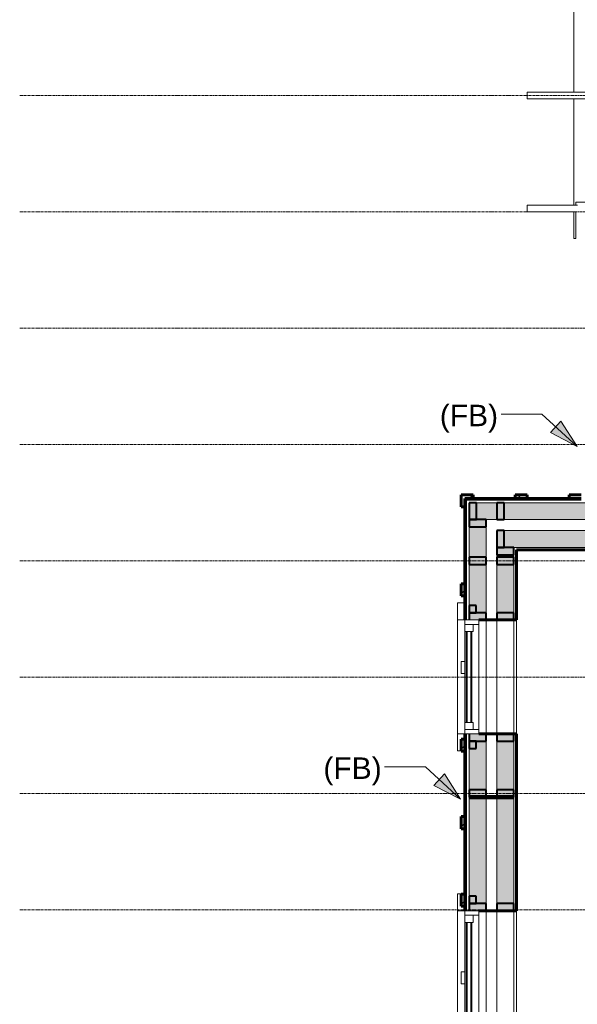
# Model space of a CAD drawing. Header units: inches. Extents: x -639 to 53, y -282 to 536.
# Tile 3 of 12: x -639 to -524, y -32 to 171. Entities that reach past the tile are written whole.
import ezdxf

# ---------------------------------------------------------------- set-up
doc = ezdxf.new("R2010")
doc.units = ezdxf.units.IN
doc.header["$MEASUREMENT"] = 0
doc.linetypes.add('Grid Line 1_2_', pattern=[0.875, 0.5, -0.125, 0.125, -0.125])
for name, color, linetype, lineweight in [('A-ANNO-TEXT', 2, 'Continuous', 9), ('A-DETL', 5, 'Continuous', 9), ('A-FLOR-OTLN', 6, 'Continuous', 18), ('A-GLAZ', 6, 'Continuous', 18), ('A-GLAZ-GLAS', 6, 'Continuous', 40), ('A-WALL', 2, 'Continuous', 18), ('A-WALL-MBNI', 2, 'Continuous', 18), ('A-WALL-PATT', 2, 'Continuous', 60), ('S-BEAM', 4, 'Continuous', 9), ('S-GRID', 1, 'Continuous', 9)]:
    doc.layers.add(name, color=color, linetype=linetype, lineweight=lineweight)
doc.styles.add('Arial', font='arial.ttf', dxfattribs={"height": 4.425898})
pattern_1 = [(45, (0, 0), (-4.006467, 4.006467), []), (135, (0, 0), (-4.006467, -4.006467), [])]

# ---------------------------------------------------------------- blocks, each defined once
blk = doc.blocks.new('Single Casement - 2050CS-2109808-2nd Floor Adv_ Framing with Fire Blocking')
at = {"layer": 'A-GLAZ'}
for p, q in [((-11.75, 6.81), (-15.25, 6.81)), ((-15.25, 6.81), (-15.25, 5.31)), ((-11.75, 5.31), (-11.75, 6.81)), ((-11.75, 6.81), (11.75, 6.81)), ((15.25, 6.81), (11.75, 6.81)), ((11.75, 6.81), (11.75, 5.31)), ((15.25, 5.31), (15.25, 6.81)), ((11.75, 5.31), (-11.75, 5.31)), ((-11.75, 5.31), (-11.75, 2.44)), ((-10.83, 2.44), (-10.83, 5.31)), ((-10.83, 5.31), (-9.38, 5.31)), ((-9.38, 5.31), (-9.38, 3.6)), ((9.37, 5.31), (-0.73, 5.31)), ((10.83, 5.31), (9.37, 5.31)), ((9.37, 5.31), (9.37, 3.6)), ((9.37, 3.6), (9.37, 5.31)), ((10.83, 5.31), (10.83, 2.44)), ((11.75, 2.44), (11.75, 5.31)), ((-11.75, 2.44), (11.75, 2.44)), ((-9.38, 3.6), (-10.83, 3.6)), ((9.37, 3.6), (10.83, 3.6))]:
    blk.add_line(p, q, dxfattribs=at)
at = {"layer": 'A-GLAZ-GLAS'}
for p, q in [((9.37, 5), (-9.38, 5)), ((9.37, 4), (-9.38, 4))]:
    blk.add_line(p, q, dxfattribs=at)
blk = doc.blocks.new('Dimension Lumber - 2x4-1930654-2nd Floor Adv_ Framing with Fire Blocking')
at = {"layer": 'S-BEAM', "lineweight": 40}
for p, q in [((-542.79, 12.58), (-546.29, 12.58)), ((-546.29, 12.58), (-546.29, 11.08)), ((-542.79, 11.08), (-542.79, 12.58)), ((-546.29, 11.08), (-542.79, 11.08))]:
    blk.add_line(p, q, dxfattribs=at)
blk = doc.blocks.new('Dimension Lumber - 2x4-V18-2nd Floor Adv_ Framing with Fire Blocking')
at = {"layer": 'S-BEAM', "lineweight": 40}
for p, q in [((-546.29, 24.14), (-546.29, 22.64)), ((-546.29, 22.64), (-542.79, 22.64)), ((-542.79, 24.14), (-544.29, 24.14)), ((-542.79, 22.64), (-542.79, 24.14))]:
    blk.add_line(p, q, dxfattribs=at)
blk = doc.blocks.new('Dimension Lumber - 2x4-V15-2nd Floor Adv_ Framing with Fire Blocking')
at = {"layer": 'S-BEAM'}
blk.add_line((-21.79, 115.46), (-21.79, 138.96), dxfattribs=at)
blk = doc.blocks.new('Dimension Lumber - 2x4-V19-2nd Floor Adv_ Framing with Fire Blocking')
at = {"layer": 'S-BEAM', "lineweight": 40}
for p, q in [((-542.79, -10.86), (-546.29, -10.86)), ((-546.29, -10.86), (-546.29, -12.36)), ((-542.79, -12.36), (-542.79, -10.86)), ((-544.29, -12.36), (-542.79, -12.36))]:
    blk.add_line(p, q, dxfattribs=at)
blk = doc.blocks.new('Dimension Lumber - 2x2-1946947-2nd Floor Adv_ Framing with Fire Blocking')
at = {"layer": 'S-BEAM', "lineweight": 40}
for p, q in [((-544.79, -9.36), (-546.29, -9.36)), ((-546.29, -9.36), (-546.29, -10.86)), ((-544.79, -10.86), (-544.79, -9.36)), ((-546.29, -10.86), (-544.79, -10.86))]:
    blk.add_line(p, q, dxfattribs=at)
blk = doc.blocks.new('Dimension Lumber - 2x4-1930657-2nd Floor Adv_ Framing with Fire Blocking')
at = {"layer": 'S-BEAM', "lineweight": 40}
for p, q in [((-546.29, 49.14), (-546.29, 47.64)), ((-542.79, 49.14), (-546.29, 49.14)), ((-542.79, 47.64), (-542.79, 49.14)), ((-544.29, 47.64), (-542.79, 47.64))]:
    blk.add_line(p, q, dxfattribs=at)
blk = doc.blocks.new('Dimension Lumber - 2x2-1946948-2nd Floor Adv_ Framing with Fire Blocking')
at = {"layer": 'S-BEAM', "lineweight": 40}
for p, q in [((-546.29, 50.64), (-546.29, 49.14)), ((-544.79, 50.64), (-546.29, 50.64)), ((-546.29, 49.14), (-544.79, 49.14)), ((-544.79, 49.14), (-544.79, 50.64))]:
    blk.add_line(p, q, dxfattribs=at)
blk = doc.blocks.new('Standard A - Howe 20_ 1_-OH-817996-2nd Floor Adv_ Framing with Fire Blocking')
at = {"layer": 'S-BEAM'}
for p, q in [((-90, 0), (0, 0)), ((-90, 0), (-90, -1.38)), ((0, 0), (90, 0)), ((0, -1.38), (0, 0)), ((0, -1.38), (0, 0)), ((90, 0), (90, -1.38)), ((0, -1.38), (-90, -1.38)), ((90, -1.38), (0, -1.38))]:
    blk.add_line(p, q, dxfattribs=at)
blk = doc.blocks.new('Standard A - Howe 20_ 1_-OH-V26-2nd Floor Adv_ Framing with Fire Blocking')
at = {"layer": 'S-BEAM'}
for p, q in [((79.63, 0), (90, 0)), ((90, 0), (90, -1.38)), ((0, -1.38), (-86.75, -1.38)), ((0, -1.38), (0, -0.87)), ((0, -1.38), (0, -0.87)), ((73.38, -1.38), (0, -1.38)), ((90, -1.38), (79.63, -1.38))]:
    blk.add_line(p, q, dxfattribs=at)
blk = doc.blocks.new('Single Casement - 2050CS-V29-2nd Floor Adv_ Framing with Fire Blocking')
at = {"layer": 'A-GLAZ'}
for p, q in [((-11.75, 6.81), (-15.25, 6.81)), ((-15.25, 6.81), (-15.25, 6.06)), ((-11.75, 5.31), (-11.75, 6.81)), ((-11.75, 6.81), (11.75, 6.81)), ((15.25, 6.81), (11.75, 6.81)), ((11.75, 6.81), (11.75, 5.31)), ((15.25, 5.31), (15.25, 6.81)), ((11.75, 5.31), (-11.75, 5.31)), ((-11.75, 5.31), (-11.75, 2.44)), ((-10.83, 2.44), (-10.83, 5.31)), ((-10.83, 5.31), (-9.38, 5.31)), ((-9.38, 5.31), (-9.38, 3.6)), ((9.37, 5.31), (-0.73, 5.31)), ((10.83, 5.31), (9.37, 5.31)), ((9.37, 5.31), (9.37, 3.6)), ((9.37, 3.6), (9.37, 5.31)), ((10.83, 5.31), (10.83, 2.44)), ((11.75, 2.44), (11.75, 5.31)), ((-11.75, 2.44), (11.75, 2.44)), ((-9.38, 3.6), (-10.83, 3.6)), ((9.37, 3.6), (10.83, 3.6))]:
    blk.add_line(p, q, dxfattribs=at)
at = {"layer": 'A-GLAZ-GLAS'}
for p, q in [((9.37, 5), (-9.38, 5)), ((9.37, 4), (-9.38, 4))]:
    blk.add_line(p, q, dxfattribs=at)
blk = doc.blocks.new('Dimension Lumber - 2x4-V33-2nd Floor Adv_ Framing with Fire Blocking')
at = {"layer": 'S-BEAM'}
for p, q in [((-27.54, 115.46), (-27.54, 138.96)), ((-24.04, 115.46), (-24.04, 138.96))]:
    blk.add_line(p, q, dxfattribs=at)
blk = doc.blocks.new('Dimension Lumber - 2x4-V36-2nd Floor Adv_ Framing with Fire Blocking')
at = {"layer": 'S-BEAM', "lineweight": 40}
for p, q in [((-540.54, 49.14), (-540.54, 47.64)), ((-537.04, 49.14), (-540.54, 49.14)), ((-537.04, 47.64), (-537.04, 49.14)), ((-540.54, 47.64), (-537.04, 47.64))]:
    blk.add_line(p, q, dxfattribs=at)

msp = doc.modelspace()

# ---------------------------------------------------------------- hatches: boundary and pattern name
at = {"layer": 'A-ANNO-TEXT'}
for points in [[(-524.0296, 83.3963), (-527.3516, 88.645), (-529.5309, 86.2808)], [(-548.0296, 10.6463), (-551.3516, 15.895), (-553.5309, 13.5308)]]:
    msp.add_hatch(color=7, dxfattribs=at).paths.add_polyline_path(points, flags=0)
at = {"layer": 'A-WALL-PATT', "lineweight": 9}
h = msp.add_hatch(dxfattribs=at)
h.set_pattern_fill('FP_3', color=256, style=0, pattern_type=2)
h.set_pattern_definition(pattern_1)
h.paths.add_polyline_path([(-547.1611, 70.9571), (-547.1611, 72.7071), (-545.4111, 72.7071), (-545.4111, 73.4571), (-547.9111, 73.4571), (-547.9111, 70.9571)], flags=0)
h = msp.add_hatch(dxfattribs=at)
h.set_pattern_fill('FP_3', color=256, style=0, pattern_type=2)
h.set_pattern_definition(pattern_1)
h.paths.add_polyline_path([(-536.7861, 72.7071), (-534.2861, 72.7071), (-534.2861, 73.4571), (-536.7861, 73.4571)], flags=0)
at = {"layer": 'A-WALL-PATT'}
msp.add_hatch(color=256, dxfattribs=at).paths.add_polyline_path([(-518.7861, 68.3321), (-518.7861, 71.8321), (-546.2861, 71.8321), (-546.2861, 68.3321), (-532.3892, 68.3321)], flags=0)
h = msp.add_hatch(color=256, dxfattribs=at)
h.paths.add_polyline_path([(-542.7861, -60.1679), (-542.7861, -35.8554), (-546.2861, -35.8554), (-546.2861, -60.1679), (-544.2304, -60.1679)], flags=0)
h.paths.add_polyline_path([(-542.7861, -12.3554), (-542.7861, 24.1446), (-546.2861, 24.1446), (-546.2861, -12.3554), (-544.2861, -12.3554)], flags=0)
h.paths.add_polyline_path([(-546.2861, 47.6446), (-542.7861, 47.6446), (-542.7861, 68.3321), (-546.2861, 68.3321), (-546.2861, 56.42)], flags=0)
h = msp.add_hatch(color=256, dxfattribs=at)
h.paths.add_polyline_path([(-513.0361, 62.5821), (-513.0361, 66.0821), (-518.7861, 66.0821), (-518.7861, 62.5821)], flags=0)
h.paths.add_polyline_path([(-537.0361, 62.5821), (-522.2861, 62.5821), (-522.2861, 66.0821), (-540.5361, 66.0821), (-540.5361, 62.5821)], flags=0)
h = msp.add_hatch(color=256, dxfattribs=at)
h.paths.add_polyline_path([(-540.5361, -54.4179), (-537.0361, -54.4179), (-537.0361, -35.8554), (-540.5361, -35.8554), (-540.5361, -52.3415)], flags=0)
h.paths.add_polyline_path([(-537.0361, -12.3554), (-537.0361, 24.1446), (-540.5361, 24.1446), (-540.5361, -12.3554)], flags=0)
h.paths.add_polyline_path([(-537.0361, 47.6446), (-537.0361, 62.5821), (-540.5361, 62.5821), (-540.5361, 47.6446)], flags=0)
at = {"layer": 'A-WALL-PATT', "lineweight": 9}
h = msp.add_hatch(dxfattribs=at)
h.set_pattern_fill('FP_1', color=256, style=0, pattern_type=2)
h.set_pattern_definition([(0, (0, 0), (15.36, 3.84), [0.634, -10.886, 0.634, -10.886, -61.44]), (0, (0, 0), (15.36, 3.84), [-23.04, 0.634, -22.406, 0.634, -10.886, -26.88]), (0, (0, 0), (15.36, 3.84), [-57.6, 0.634, -7.046, 0.634, -18.566]), (120, (5.76, 1.92), (-11.005538, 11.38215), [0.634, -10.886, 0.634, -10.886, -61.44]), (120, (5.76, 1.92), (-11.005538, 11.38215), [-23.04, 0.634, -22.406, 0.634, -10.886, -26.88]), (120, (5.76, 1.92), (-11.005538, 11.38215), [-57.6, 0.634, -7.046, 0.634, -18.566]), (240, (7.68, 9.6), (-4.354462, -15.22215), [0.634, -10.886, 0.634, -10.886, -61.44]), (240, (7.68, 9.6), (-4.354462, -15.22215), [-23.04, 0.634, -22.406, 0.634, -10.886, -26.88]), (240, (7.68, 9.6), (-4.354462, -15.22215), [-57.6, 0.634, -7.046, 0.634, -18.566])])
h.paths.add_polyline_path([(-537.0361, -50.9179), (-536.5361, -50.9179), (-536.5361, -35.8554), (-537.0361, -35.8554), (-537.0361, -40.2569)], flags=0)
h.paths.add_polyline_path([(-537.0361, -12.3554), (-536.5361, -12.3554), (-536.5361, 24.1446), (-537.0361, 24.1446), (-537.0361, 8.0816)], flags=0)
h.paths.add_polyline_path([(-536.5361, 47.6446), (-536.5361, 62.0821), (-537.0361, 62.0821), (-537.0361, 47.6446)], flags=0)
h = msp.add_hatch(dxfattribs=at)
h.set_pattern_fill('FP_3', color=256, style=0, pattern_type=2)
h.set_pattern_definition(pattern_1)
h.paths.add_polyline_path([(-547.9111, 52.589), (-547.1611, 52.589), (-547.1611, 55.089), (-547.9111, 55.089)], flags=0)
h = msp.add_hatch(dxfattribs=at)
h.set_pattern_fill('FP_3', color=256, style=0, pattern_type=2)
h.set_pattern_definition(pattern_1)
h.paths.add_polyline_path([(-547.9111, 20.589), (-547.1611, 20.589), (-547.1611, 23.089), (-547.9111, 23.089)], flags=0)
h = msp.add_hatch(dxfattribs=at)
h.set_pattern_fill('FP_3', color=256, style=0, pattern_type=2)
h.set_pattern_definition(pattern_1)
h.paths.add_polyline_path([(-547.9111, 4.589), (-547.1611, 4.589), (-547.1611, 7.089), (-547.9111, 7.089)], flags=0)
h = msp.add_hatch(dxfattribs=at)
h.set_pattern_fill('FP_3', color=256, style=0, pattern_type=2)
h.set_pattern_definition(pattern_1)
h.paths.add_polyline_path([(-547.9111, -11.411), (-547.1611, -11.411), (-547.1611, -8.911), (-547.9111, -8.911)], flags=0)

# ---------------------------------------------------------------- linework, layer by layer
at = {"layer": 'A-ANNO-TEXT', "color": 7}
for p, q in [((-538.7999, 90.0693), (-539.6944, 90.0693)), ((-531.2687, 90.0693), (-538.7999, 90.0693)), ((-524.0296, 83.3963), (-531.2687, 90.0693)), ((-527.3516, 88.645), (-529.5309, 86.2808)), ((-524.0296, 83.3963), (-527.3516, 88.645)), ((-529.5309, 86.2808), (-524.0296, 83.3963)), ((-562.7999, 17.3193), (-563.6944, 17.3193)), ((-555.2687, 17.3193), (-562.7999, 17.3193)), ((-548.0296, 10.6463), (-555.2687, 17.3193)), ((-551.3516, 15.895), (-553.5309, 13.5308)), ((-548.0296, 10.6463), (-551.3516, 15.895)), ((-553.5309, 13.5308), (-548.0296, 10.6463))]:
    msp.add_line(p, q, dxfattribs=at)
at = {"layer": 'A-DETL', "lineweight": 106}
msp.add_line((-537.0361, 11.0821), (-546.2861, 11.0821), dxfattribs=at)
at = {"layer": 'A-FLOR-OTLN'}
for p, q in [((-524.6611, 190.4541), (-524.6611, 156.5211)), ((-524.6611, 155.1431), (-524.6611, 133.21)), ((-524.2861, 133.21), (-524.2861, 133.8321)), ((-524.2861, 133.8321), (-522.2861, 133.8321)), ((-524.6611, 131.8321), (-524.6611, 126.3321)), ((-524.2861, 126.3321), (-524.2861, 131.8321)), ((-524.6611, 126.3321), (-524.2861, 126.3321))]:
    msp.add_line(p, q, dxfattribs=at)
at = {"layer": 'A-WALL', "lineweight": 60}
for p, q in [((-545.4111, 73.4571), (-547.9111, 73.4571)), ((-547.9111, 73.4571), (-547.9111, 70.9571)), ((-545.4111, 72.7071), (-545.4111, 73.4571)), ((-534.2861, 73.4571), (-536.7861, 73.4571)), ((-536.7861, 73.4571), (-536.7861, 72.7071)), ((-534.2861, 72.7071), (-534.2861, 73.4571)), ((-523.1611, 73.4571), (-525.6611, 73.4571)), ((-525.6611, 73.4571), (-525.6611, 72.7071)), ((-547.1611, 47.6446), (-547.1611, 72.7071)), ((-547.1611, 72.7071), (-525.6611, 72.7071)), ((-525.6611, 72.7071), (-523.1611, 72.7071)), ((-547.9111, 70.9571), (-547.1611, 70.9571)), ((-536.5361, 62.0821), (-512.5361, 62.0821)), ((-536.5361, 47.6446), (-536.5361, 62.0821)), ((-547.1611, 55.089), (-547.9111, 55.089)), ((-547.9111, 55.089), (-547.9111, 52.589)), ((-547.9111, 52.589), (-547.1611, 52.589)), ((-544.2861, 47.6446), (-536.5361, 47.6446)), ((-547.1611, 23.089), (-547.9111, 23.089)), ((-547.9111, 23.089), (-547.9111, 20.589)), ((-547.1611, 24.1446), (-547.1611, -12.3554)), ((-536.5361, 24.1446), (-544.2861, 24.1446)), ((-536.5361, -12.3554), (-536.5361, 24.1446)), ((-547.9111, 20.589), (-547.1611, 20.589)), ((-547.1611, 7.089), (-547.9111, 7.089)), ((-547.9111, 7.089), (-547.9111, 4.589)), ((-547.9111, 4.589), (-547.1611, 4.589)), ((-547.1611, -8.911), (-547.9111, -8.911)), ((-547.9111, -8.911), (-547.9111, -11.411)), ((-547.9111, -11.411), (-547.1611, -11.411)), ((-544.2861, -12.3554), (-536.5361, -12.3554))]:
    msp.add_line(p, q, dxfattribs=at)
at = {"layer": 'A-WALL'}
for p, q in [((-546.7861, 72.3321), (-523.1611, 72.3321)), ((-546.7861, 47.6446), (-546.7861, 72.3321)), ((-546.2861, 71.8321), (-522.2861, 71.8321)), ((-546.2861, 47.6446), (-546.2861, 71.8321)), ((-542.7861, 68.3321), (-518.7861, 68.3321)), ((-542.7861, 47.6446), (-542.7861, 68.3321)), ((-540.5361, 66.0821), (-522.2861, 66.0821)), ((-540.5361, 47.6446), (-540.5361, 66.0821)), ((-537.0361, 62.5821), (-522.2861, 62.5821)), ((-537.0361, 47.6446), (-537.0361, 62.5821)), ((-536.5361, 47.6446), (-536.5361, 24.1446)), ((-546.7861, -12.3554), (-546.7861, 24.1446)), ((-546.2861, -12.3554), (-546.2861, 24.1446)), ((-542.7861, -12.3554), (-542.7861, 24.1446)), ((-540.5361, -12.3554), (-540.5361, 24.1446)), ((-537.0361, -12.3554), (-537.0361, 24.1446)), ((-536.5361, -12.3554), (-536.5361, -35.8554))]:
    msp.add_line(p, q, dxfattribs=at)
at = {"layer": 'A-WALL-MBNI', "lineweight": 9}
for p, q in [((-547.9111, 39.089), (-547.1611, 39.089)), ((-547.9111, 36.589), (-547.9111, 39.089)), ((-547.1611, 36.589), (-547.9111, 36.589)), ((-547.9111, -24.911), (-547.1611, -24.911)), ((-547.9111, -27.411), (-547.9111, -24.911)), ((-547.1611, -27.411), (-547.9111, -27.411))]:
    msp.add_line(p, q, dxfattribs=at)
at = {"layer": 'S-BEAM', "lineweight": 40}
for p, q in [((-544.7861, 71.8321), (-546.2861, 71.8321)), ((-546.2861, 71.8321), (-546.2861, 68.3321)), ((-544.7861, 68.3321), (-544.7861, 71.8321)), ((-539.0361, 71.8321), (-540.5361, 71.8321)), ((-540.5361, 71.8321), (-540.5361, 68.3321)), ((-539.0361, 68.3321), (-539.0361, 71.8321)), ((-546.2861, 68.3321), (-544.7861, 68.3321)), ((-542.7861, 68.3321), (-546.2861, 68.3321)), ((-546.2861, 68.3321), (-546.2861, 66.8321)), ((-542.7861, 66.8321), (-542.7861, 68.3321)), ((-540.5361, 68.3321), (-539.0361, 68.3321)), ((-546.2861, 66.8321), (-542.7861, 66.8321)), ((-539.0361, 66.0821), (-540.5361, 66.0821)), ((-540.5361, 66.0821), (-540.5361, 62.5821)), ((-539.0361, 62.5821), (-539.0361, 66.0821)), ((-540.5361, 62.5821), (-539.0361, 62.5821))]:
    msp.add_line(p, q, dxfattribs=at)
at = {"layer": 'S-GRID', "linetype": 'Grid Line 1_2_'}
for p, q in [((52.715, 155.8321), (-638.9476, 155.8321)), ((52.715, 131.8321), (-638.9476, 131.8321)), ((52.715, 107.8321), (-638.9476, 107.8321)), ((52.715, 83.8321), (-638.9476, 83.8321)), ((52.715, 59.8321), (-638.9476, 59.8321)), ((52.715, 35.8321), (-638.9476, 35.8321)), ((52.715, 11.8321), (-638.9476, 11.8321)), ((52.715, -12.1679), (-638.9476, -12.1679))]:
    msp.add_line(p, q, dxfattribs=at)

# ---------------------------------------------------------------- block references
at = {"layer": 'A-GLAZ', "rotation": 89.9999999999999}
for name, p in [('Single Casement - 2050CS-V29-2nd Floor Adv_ Framing with Fire Blocking', (-541.8486, 35.8946)), ('Single Casement - 2050CS-2109808-2nd Floor Adv_ Framing with Fire Blocking', (-541.8486, -24.1054))]:
    msp.add_blockref(name, p, dxfattribs=at)
at = {"layer": 'S-BEAM', "rotation": 180}
for name, p in [('Standard A - Howe 20_ 1_-OH-817996-2nd Floor Adv_ Framing with Fire Blocking', (-444.2861, 155.1431)), ('Standard A - Howe 20_ 1_-OH-V26-2nd Floor Adv_ Framing with Fire Blocking', (-444.2861, 131.8321)), ('Dimension Lumber - 2x4-V15-2nd Floor Adv_ Framing with Fire Blocking', (-564.5723, 163.1017)), ('Dimension Lumber - 2x4-V33-2nd Floor Adv_ Framing with Fire Blocking', (-564.5723, 163.1017)), ('Dimension Lumber - 2x4-V15-2nd Floor Adv_ Framing with Fire Blocking', (-564.5723, 103.1017)), ('Dimension Lumber - 2x4-V33-2nd Floor Adv_ Framing with Fire Blocking', (-564.5723, 103.1017))]:
    msp.add_blockref(name, p, dxfattribs=at)
at = {"layer": 'S-BEAM'}
for name, p in [('Dimension Lumber - 2x4-1930654-2nd Floor Adv_ Framing with Fire Blocking', (5.75, 50)), ('Dimension Lumber - 2x4-1930654-2nd Floor Adv_ Framing with Fire Blocking', (0, 48)), ('Dimension Lumber - 2x4-V36-2nd Floor Adv_ Framing with Fire Blocking', (0, 11.4375)), ('Dimension Lumber - 2x2-1946948-2nd Floor Adv_ Framing with Fire Blocking', (0, 0)), ('Dimension Lumber - 2x4-1930657-2nd Floor Adv_ Framing with Fire Blocking', (0, 0)), ('Dimension Lumber - 2x4-V36-2nd Floor Adv_ Framing with Fire Blocking', (0, 0)), ('Dimension Lumber - 2x4-V18-2nd Floor Adv_ Framing with Fire Blocking', (0, 0)), ('Dimension Lumber - 2x2-1946947-2nd Floor Adv_ Framing with Fire Blocking', (0, 32)), ('Dimension Lumber - 2x4-1930654-2nd Floor Adv_ Framing with Fire Blocking', (5.75, 11.5625)), ('Dimension Lumber - 2x4-1930654-2nd Floor Adv_ Framing with Fire Blocking', (0, 0)), ('Dimension Lumber - 2x4-1930654-2nd Floor Adv_ Framing with Fire Blocking', (5.75, 0)), ('Dimension Lumber - 2x2-1946947-2nd Floor Adv_ Framing with Fire Blocking', (0, 0)), ('Dimension Lumber - 2x4-V19-2nd Floor Adv_ Framing with Fire Blocking', (0, 0)), ('Dimension Lumber - 2x4-1930654-2nd Floor Adv_ Framing with Fire Blocking', (5.75, -23.4375))]:
    msp.add_blockref(name, p, dxfattribs=at)

# ---------------------------------------------------------------- texts
at = {"layer": 'A-ANNO-TEXT', "color": 7, "char_height": 4.4259, "width": 14.256, "attachment_point": 1, "line_spacing_factor": 0.938532, "style": 'Arial'}
for insert in [(-552.3244, 92.0375), (-576.3244, 19.2875)]:
    msp.add_mtext('(FB)', dxfattribs=dict(at, insert=insert))

doc.saveas('drawing.dxf')
